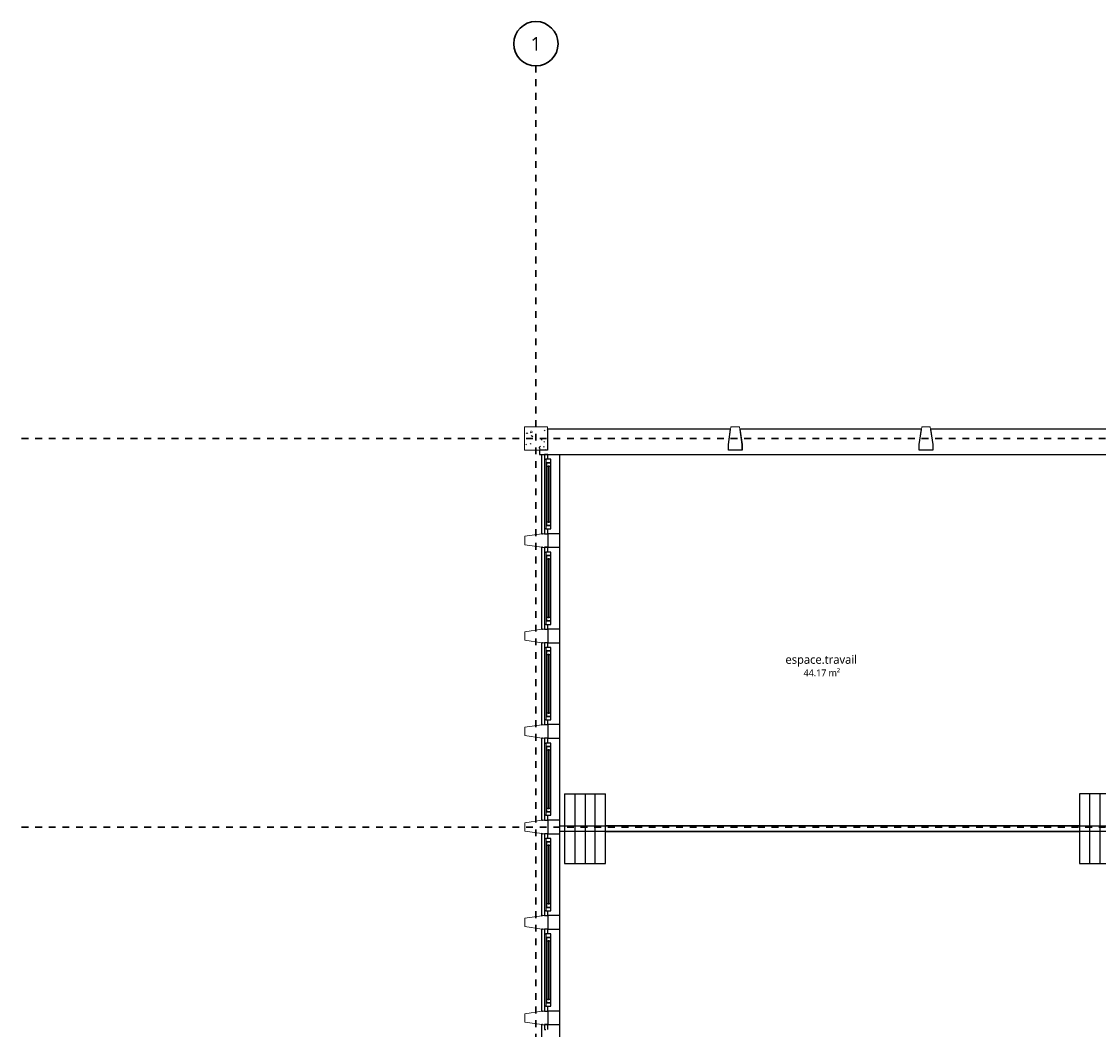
# Model space of a CAD drawing. Header units: metres. Extents: x -21.5 to 32.8, y -37.3 to -3.8.
# Tile 2 of 11: x -21.5 to -5.7, y -18.6 to -3.8. Entities that reach past the tile are written whole.
import ezdxf

# ---------------------------------------------------------------- set-up
doc = ezdxf.new("R2010")
doc.units = ezdxf.units.M
doc.linetypes.add('Ligne de quadrillage', pattern=[0.022225, 0.0127, -0.003175, 0.003175, -0.003175])
for name, color, linetype, lineweight in [('A-AREA-IDEN', 250, 'Continuous', 30), ('A-DOOR', 250, 'Continuous', 25), ('A-DOOR-OPNG', 250, 'Continuous', 25), ('A-GLAZ', 250, 'Continuous', 25), ('A-GLAZ-CWMG', 250, 'Continuous', 18), ('A-WALL', 250, 'Continuous', 25), ('I-WALL', 250, 'Continuous', 25), ('S-COLS', 250, 'Continuous', 18), ('S-GRID', 250, 'Continuous', 30), ('S-GRID-IDEN', 250, 'Continuous', 30)]:
    doc.layers.add(name, color=color, linetype=linetype, lineweight=lineweight)
doc.styles.add('Trebuchet MS', font='trebuc.ttf', dxfattribs={"height": 0.125})
doc.styles.add('Trebuchet MS_1', font='trebuc.ttf', dxfattribs={"height": 0.2})
doc.styles.add('Trebuchet MS_2', font='trebuc.ttf', dxfattribs={"height": 0.1})

# ---------------------------------------------------------------- blocks, each defined once
blk = doc.blocks.new('Poteaux porteurs 8 - Poteaux porteurs 1-357835-Niveau 0')
at = {"layer": 'S-COLS'}
for p, q in [((-10.941, -29.554), (-11.141, -29.554)), ((-11.141, -29.554), (-11.141, -29.635)), ((-11.141, -29.635), (-11.14, -29.645)), ((-11.14, -29.645), (-11.103, -29.894)), ((-10.98, -29.894), (-10.943, -29.645)), ((-10.943, -29.645), (-10.941, -29.635)), ((-10.941, -29.635), (-10.941, -29.554)), ((-11.103, -29.894), (-10.98, -29.894))]:
    blk.add_line(p, q, dxfattribs=at)
blk = doc.blocks.new('Poteaux porteurs 9 - Poteaux porteurs 1-357856-Niveau 0')
at = {"layer": 'S-COLS'}
for p, q in [((-10.941, -29.554), (-11.141, -29.554)), ((-11.141, -29.554), (-11.141, -29.635)), ((-11.141, -29.635), (-11.14, -29.645)), ((-11.14, -29.645), (-11.103, -29.894)), ((-10.98, -29.894), (-10.943, -29.645)), ((-10.943, -29.645), (-10.941, -29.635)), ((-10.941, -29.635), (-10.941, -29.554)), ((-11.103, -29.894), (-10.98, -29.894))]:
    blk.add_line(p, q, dxfattribs=at)
blk = doc.blocks.new('Poteaux porteurs 10 - Poteaux porteurs 1-357877-Niveau 0')
at = {"layer": 'S-COLS'}
for p, q in [((-10.941, -29.554), (-11.141, -29.554)), ((-11.141, -29.554), (-11.141, -29.635)), ((-11.141, -29.635), (-11.14, -29.645)), ((-11.14, -29.645), (-11.103, -29.894)), ((-10.98, -29.894), (-10.943, -29.645)), ((-10.943, -29.645), (-10.941, -29.635)), ((-10.941, -29.635), (-10.941, -29.554)), ((-11.103, -29.894), (-10.98, -29.894))]:
    blk.add_line(p, q, dxfattribs=at)
blk = doc.blocks.new('Poteaux porteurs 11 - Poteaux porteurs 1-357898-Niveau 0')
at = {"layer": 'S-COLS'}
for p, q in [((-10.941, -29.554), (-11.141, -29.554)), ((-11.141, -29.554), (-11.141, -29.635)), ((-11.141, -29.635), (-11.14, -29.645)), ((-11.14, -29.645), (-11.103, -29.894)), ((-10.98, -29.894), (-10.943, -29.645)), ((-10.943, -29.645), (-10.941, -29.635)), ((-10.941, -29.635), (-10.941, -29.554)), ((-11.103, -29.894), (-10.98, -29.894))]:
    blk.add_line(p, q, dxfattribs=at)
blk = doc.blocks.new('Poteaux porteurs 12 - Poteaux porteurs 1-357919-Niveau 0')
at = {"layer": 'S-COLS'}
for p, q in [((-10.941, -29.554), (-11.141, -29.554)), ((-11.141, -29.554), (-11.141, -29.635)), ((-11.141, -29.635), (-11.14, -29.645)), ((-11.14, -29.645), (-11.103, -29.894)), ((-10.98, -29.894), (-10.943, -29.645)), ((-10.943, -29.645), (-10.941, -29.635)), ((-10.941, -29.635), (-10.941, -29.554)), ((-11.103, -29.894), (-10.98, -29.894))]:
    blk.add_line(p, q, dxfattribs=at)
blk = doc.blocks.new('Poteaux porteurs 13 - Poteaux porteurs 1-357940-Niveau 0')
at = {"layer": 'S-COLS'}
for p, q in [((-10.941, -29.554), (-11.141, -29.554)), ((-11.141, -29.554), (-11.141, -29.635)), ((-11.141, -29.635), (-11.14, -29.645)), ((-11.14, -29.645), (-11.103, -29.894)), ((-10.98, -29.894), (-10.943, -29.645)), ((-10.943, -29.645), (-10.941, -29.635)), ((-10.941, -29.635), (-10.941, -29.554)), ((-11.103, -29.894), (-10.98, -29.894))]:
    blk.add_line(p, q, dxfattribs=at)
blk = doc.blocks.new('Meneau rectangulaire - 50 x 35-369810-Niveau 0')
at = {"layer": 'A-GLAZ-CWMG', "lineweight": 25}
for p, q in [((-0.07, 0), (0, 0)), ((0, 0), (0, -0.05)), ((-0.07, -0.05), (-0.07, -0.027)), ((0, -0.05), (-0.07, -0.05))]:
    blk.add_line(p, q, dxfattribs=at)
blk = doc.blocks.new('MR 1 Vantail - MR 1 Vantail-369816-Niveau 0')
at = {"layer": 'A-GLAZ'}
for p, q in [((-0.47, 0.027), (-0.53, 0.027)), ((-0.53, 0.027), (-0.53, -0.043)), ((-0.43, 0.017), (-0.48, 0.017)), ((-0.48, 0.017), (-0.48, -0.043)), ((-0.48, -0.043), (-0.48, 0.017)), ((-0.48, 0.017), (-0.47, 0.017)), ((0.47, 0.027), (-0.47, 0.027)), ((-0.47, 0.017), (-0.47, 0.027)), ((0.43, 0.017), (-0.43, 0.017)), ((-0.43, -0.043), (-0.43, 0.017)), ((0.48, 0.017), (0.43, 0.017)), ((0.43, 0.017), (0.43, -0.043)), ((0.47, 0.027), (0.47, 0.017)), ((0.53, 0.027), (0.47, 0.027)), ((0.47, 0.017), (0.48, 0.017)), ((0.48, -0.043), (0.48, 0.017)), ((0.48, 0.017), (0.48, -0.043)), ((0.53, -0.043), (0.53, 0.027)), ((-0.53, -0.043), (-0.48, -0.043)), ((-0.48, -0.043), (-0.43, -0.043)), ((0.43, -0.007), (-0.43, -0.007)), ((-0.43, -0.007), (-0.43, -0.019)), ((-0.43, -0.019), (0.43, -0.019)), ((-0.43, -0.043), (0.43, -0.043)), ((0.43, -0.019), (0.43, -0.007)), ((0.43, -0.043), (0.48, -0.043)), ((0.48, -0.043), (0.53, -0.043))]:
    blk.add_line(p, q, dxfattribs=at)
blk = doc.blocks.new('Meneau rectangulaire - 50 x 35-369804-Niveau 0')
at = {"layer": 'A-GLAZ-CWMG'}
blk.add_line((-13.84, -22.441), (-13.84, -21.381), dxfattribs=at)
blk = doc.blocks.new('Meneau rectangulaire - 50 x 35-369813-Niveau 0')
at = {"layer": 'A-GLAZ-CWMG', "lineweight": 25}
for p, q in [((0, 0), (-0.07, 0)), ((0, -0.05), (0, 0)), ((-0.07, -0.027), (-0.07, -0.05)), ((-0.07, -0.05), (0, -0.05))]:
    blk.add_line(p, q, dxfattribs=at)
blk = doc.blocks.new('MR 1 Vantail - MR 1 Vantail-370053-Niveau 0')
at = {"layer": 'A-GLAZ'}
for p, q in [((-0.451, 0.027), (-0.511, 0.027)), ((-0.511, 0.027), (-0.511, -0.043)), ((-0.411, 0.017), (-0.461, 0.017)), ((-0.461, 0.017), (-0.461, -0.043)), ((-0.461, -0.043), (-0.461, 0.017)), ((-0.461, 0.017), (-0.451, 0.017)), ((0.451, 0.027), (-0.451, 0.027)), ((-0.451, 0.017), (-0.451, 0.027)), ((0.411, 0.017), (-0.411, 0.017)), ((-0.411, -0.043), (-0.411, 0.017)), ((0.461, 0.017), (0.411, 0.017)), ((0.411, 0.017), (0.411, -0.043)), ((0.451, 0.027), (0.451, 0.017)), ((0.511, 0.027), (0.451, 0.027)), ((0.451, 0.017), (0.461, 0.017)), ((0.461, -0.043), (0.461, 0.017)), ((0.461, 0.017), (0.461, -0.043)), ((0.511, -0.043), (0.511, 0.027)), ((-0.511, -0.043), (-0.461, -0.043)), ((-0.461, -0.043), (-0.411, -0.043)), ((0.411, -0.007), (-0.411, -0.007)), ((-0.411, -0.007), (-0.411, -0.019)), ((-0.411, -0.019), (0.411, -0.019)), ((-0.411, -0.043), (0.411, -0.043)), ((0.411, -0.019), (0.411, -0.007)), ((0.411, -0.043), (0.461, -0.043)), ((0.461, -0.043), (0.511, -0.043))]:
    blk.add_line(p, q, dxfattribs=at)
blk = doc.blocks.new('Meneau rectangulaire - 50 x 35-370051-Niveau 0')
at = {"layer": 'A-GLAZ-CWMG'}
blk.add_line((-13.84, -11.241), (-13.84, -10.22), dxfattribs=at)
blk = doc.blocks.new('Mur mobile - Mur mobile-388079-Niveau 0')
at = {"layer": 'A-DOOR'}
for p, q in [((-3.85, 0.51), (-4, 0.51)), ((-4, 0.51), (-4, -0.51)), ((-3.7, 0.51), (-3.85, 0.51)), ((-3.85, -0.51), (-3.85, 0.51)), ((-3.55, 0.51), (-3.7, 0.51)), ((-3.7, -0.51), (-3.7, 0.51)), ((-3.55, -0.51), (-3.55, 0.51)), ((3.55, 0.51), (3.4, 0.51)), ((3.4, 0.51), (3.4, -0.51)), ((3.7, 0.51), (3.55, 0.51)), ((3.55, 0.51), (3.55, -0.51)), ((3.85, 0.51), (3.7, 0.51)), ((3.7, -0.51), (3.7, 0.51)), ((4, 0.51), (3.85, 0.51)), ((3.85, -0.51), (3.85, 0.51)), ((4, -0.51), (4, 0.51)), ((-4, -0.51), (-3.85, -0.51)), ((-3.85, -0.51), (-3.7, -0.51)), ((-3.7, -0.51), (-3.55, -0.51)), ((3.55, -0.51), (3.4, -0.51)), ((3.7, -0.51), (3.55, -0.51)), ((3.85, -0.51), (3.7, -0.51)), ((4, -0.51), (3.85, -0.51))]:
    blk.add_line(p, q, dxfattribs=at)
at = {"layer": 'A-DOOR-OPNG'}
for p, q in [((3.4, 0.04), (-3.55, 0.04)), ((-3.55, -0.04), (3.4, -0.04))]:
    blk.add_line(p, q, dxfattribs=at)
blk = doc.blocks.new('Poteaux porteurs 14 - Poteaux porteurs 1-398771-Niveau 0')
at = {"layer": 'S-COLS'}
for p, q in [((-10.941, -29.554), (-11.141, -29.554)), ((-11.141, -29.554), (-11.141, -29.635)), ((-11.141, -29.635), (-11.108, -29.859)), ((-10.975, -29.859), (-10.941, -29.635)), ((-10.941, -29.635), (-10.941, -29.554)), ((-11.108, -29.859), (-11.103, -29.894)), ((-11.103, -29.894), (-10.98, -29.894)), ((-10.98, -29.894), (-10.975, -29.859))]:
    blk.add_line(p, q, dxfattribs=at)
blk = doc.blocks.new('Poteaux porteurs 15 - Poteaux porteurs 1-398822-Niveau 0')
at = {"layer": 'S-COLS'}
for p, q in [((-10.941, -29.554), (-11.141, -29.554)), ((-11.141, -29.554), (-11.141, -29.635)), ((-11.141, -29.635), (-11.108, -29.859)), ((-10.975, -29.859), (-10.941, -29.635)), ((-10.941, -29.635), (-10.941, -29.554)), ((-11.108, -29.859), (-11.103, -29.894)), ((-11.103, -29.894), (-10.98, -29.894)), ((-10.98, -29.894), (-10.975, -29.859))]:
    blk.add_line(p, q, dxfattribs=at)
blk = doc.blocks.new('Quadrillage - Extrémité de la ligne de quadrillage - Cercle-4360-Niveau 0')
at = {"layer": 'S-GRID-IDEN'}
blk.add_circle((0, 0), 0.0065, dxfattribs=at)

msp = doc.modelspace()

# ---------------------------------------------------------------- hatches: boundary and pattern name
at = {"layer": 'S-COLS'}
h = msp.add_hatch(dxfattribs=at)
h.set_pattern_fill('FP_1', color=256, style=0, pattern_type=2)
h.set_pattern_definition([(50, (0, 0), (0.3647987, -0.031967), [0.038, -0.419]), (355, (0, 0), (-0.070921, 0.382637), [0.03, -0.335]), (100.451, (0.03, -0.003), (0.294358, 0.350205), [0.032, -0.356]), (46.184, (0, 0.102), (0.542072, -0.083569), [0.057, -0.629]), (96.636, (0.045, 0.095), (0.474956, 0.495204), [0.049, -0.534]), (351.184, (0, 0.102), (0.47449, 0.495128), [0.046, -0.503]), (21, (0.051, 0.076), (0.3035623, -0.204817), [0.038, -0.419]), (326, (0.051, 0.076), (0.1234774, 0.369045), [0.03, -0.335]), (71.451, (0.076, 0.059), (0.427234, 0.163588), [0.032, -0.356]), (37.5, (0, 0), (0.0065432, 0.1688822), [0.017, -0.314, 0.017, -0.324, -0.337]), (37.5, (0, 0), (0.0065432, 0.1688822), [-0.672, 0.017, -0.32]), (7.5, (0, 0), (0.1340145, 0.2002052), [0.017, -0.177, 0.017, -0.307, -0.128]), (7.5, (0, 0), (0.1340145, 0.2002052), [-0.518, 0.017, -0.112]), (327.5, (-0.113, 0), (0.2712697, -0.0115642), [0.017, -0.11, 0.017, -0.379, -0.526]), (327.5, (-0.113, 0), (0.2712697, -0.0115642), [-0.523, 0.017, -0.509]), (317.5, (-0.164, 0), (0.2964495, 0.0511634), [0.017, -0.148, 0.017, -0.246, -0.373]), (317.5, (-0.164, 0), (0.2964495, 0.0511634), [-0.428, 0.017, -0.357])])
h.paths.add_polyline_path([(-13.794, -10.085), (-13.794, -9.745), (-14.134, -9.745), (-14.134, -10.085), (-13.914, -10.085)])

# ---------------------------------------------------------------- linework, layer by layer
at = {"layer": 'A-WALL'}
for p, q in [((-11.108, -9.78), (-13.794, -9.78)), ((-13.794, -9.78), (-13.794, -10.085)), ((-11.141, -10.005), (-11.108, -9.78)), ((-8.308, -9.78), (-10.975, -9.78)), ((-10.975, -9.78), (-10.941, -10.005)), ((-8.341, -10.005), (-8.308, -9.78)), ((-5.504, -9.78), (-8.175, -9.78)), ((-8.175, -9.78), (-8.141, -10.005)), ((-13.914, -10.085), (-13.914, -10.15)), ((-13.794, -10.085), (-13.914, -10.085)), ((-11.141, -10.086), (-11.141, -10.005)), ((-10.941, -10.086), (-11.141, -10.086)), ((-10.941, -10.005), (-10.941, -10.086)), ((-8.341, -10.086), (-8.341, -10.005)), ((-8.141, -10.086), (-8.341, -10.086)), ((-8.141, -10.005), (-8.141, -10.086)), ((-13.914, -10.15), (-5.335, -10.15)), ((-13.879, -11.313), (-13.879, -10.15)), ((-13.619, -10.15), (-13.619, -18.311)), ((-13.869, -11.311), (-13.879, -11.311)), ((-13.879, -11.313), (-13.869, -11.311)), ((-13.619, -11.311), (-13.788, -11.311)), ((-13.788, -11.311), (-13.788, -11.511)), ((-13.869, -11.511), (-13.879, -11.51)), ((-13.879, -12.713), (-13.879, -11.51)), ((-13.879, -11.511), (-13.869, -11.511)), ((-13.788, -11.511), (-13.619, -11.511)), ((-13.869, -12.711), (-13.879, -12.711)), ((-13.879, -12.713), (-13.869, -12.711)), ((-13.619, -12.711), (-13.788, -12.711)), ((-13.788, -12.711), (-13.788, -12.911)), ((-13.869, -12.911), (-13.879, -12.91)), ((-13.879, -14.113), (-13.879, -12.91)), ((-13.879, -12.911), (-13.869, -12.911)), ((-13.788, -12.911), (-13.619, -12.911)), ((-13.869, -14.111), (-13.879, -14.111)), ((-13.879, -14.113), (-13.869, -14.111)), ((-13.619, -14.111), (-13.788, -14.111)), ((-13.788, -14.111), (-13.788, -14.311)), ((-13.869, -14.311), (-13.879, -14.31)), ((-13.879, -15.513), (-13.879, -14.31)), ((-13.879, -14.311), (-13.869, -14.311)), ((-13.788, -14.311), (-13.619, -14.311)), ((-13.869, -15.511), (-13.879, -15.511)), ((-13.879, -15.513), (-13.869, -15.511)), ((-13.619, -15.511), (-13.788, -15.511)), ((-13.788, -15.511), (-13.788, -15.711)), ((-13.869, -15.711), (-13.879, -15.71)), ((-13.879, -16.913), (-13.879, -15.71)), ((-13.879, -15.711), (-13.869, -15.711)), ((-13.788, -15.711), (-13.619, -15.711)), ((-13.869, -16.911), (-13.879, -16.911)), ((-13.879, -16.913), (-13.869, -16.911)), ((-13.619, -16.911), (-13.788, -16.911)), ((-13.788, -16.911), (-13.788, -17.111)), ((-13.869, -17.111), (-13.879, -17.11)), ((-13.879, -18.313), (-13.879, -17.11)), ((-13.879, -17.111), (-13.869, -17.111)), ((-13.788, -17.111), (-13.619, -17.111)), ((-13.869, -18.311), (-13.879, -18.311)), ((-13.879, -18.313), (-13.869, -18.311)), ((-13.619, -18.311), (-13.788, -18.311)), ((-13.788, -18.311), (-13.788, -18.511)), ((-13.619, -18.311), (-13.619, -23.975)), ((-13.869, -18.511), (-13.879, -18.51)), ((-13.879, -19.713), (-13.879, -18.51)), ((-13.879, -18.511), (-13.869, -18.511)), ((-13.788, -18.511), (-13.619, -18.511))]:
    msp.add_line(p, q, dxfattribs=at)
at = {"layer": 'I-WALL'}
for p, q in [((-13.619, -15.597), (-5.469, -15.597)), ((-5.469, -15.677), (-13.619, -15.677))]:
    msp.add_line(p, q, dxfattribs=at)
at = {"layer": 'S-COLS'}
for p, q in [((-13.794, -9.745), (-14.134, -9.745)), ((-14.134, -9.745), (-14.134, -10.085)), ((-13.794, -9.78), (-13.794, -9.745)), ((-13.794, -10.085), (-13.794, -9.78)), ((-14.134, -10.085), (-13.914, -10.085)), ((-13.914, -10.085), (-13.794, -10.085))]:
    msp.add_line(p, q, dxfattribs=at)
at = {"layer": 'S-GRID', "linetype": 'Ligne de quadrillage'}
for p, q in [((-13.964, -37.347), (-13.964, -4.451)), ((-21.508, -9.915), (32.124, -9.915)), ((-21.508, -15.616), (32.124, -15.616))]:
    msp.add_line(p, q, dxfattribs=at)

# ---------------------------------------------------------------- block references
at = {"layer": 'A-DOOR', "rotation": 180}
msp.add_blockref('Mur mobile - Mur mobile-388079-Niveau 0', (-9.544, -15.637), dxfattribs=at)
at = {"layer": 'A-GLAZ', "rotation": 89.9999999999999}
for name, p in [('MR 1 Vantail - MR 1 Vantail-370053-Niveau 0', (-13.79, -10.731)), ('MR 1 Vantail - MR 1 Vantail-369816-Niveau 0', (-13.79, -12.111)), ('MR 1 Vantail - MR 1 Vantail-369816-Niveau 0', (-13.79, -13.511)), ('MR 1 Vantail - MR 1 Vantail-369816-Niveau 0', (-13.79, -14.911)), ('MR 1 Vantail - MR 1 Vantail-369816-Niveau 0', (-13.79, -16.311)), ('MR 1 Vantail - MR 1 Vantail-369816-Niveau 0', (-13.79, -17.711))]:
    msp.add_blockref(name, p, dxfattribs=at)
at = {"layer": 'A-GLAZ-CWMG', "extrusion": (0, 0, -1), "rotation": 90.00000000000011}
for p in [(13.79, -10.15), (13.79, -11.511), (13.79, -12.911), (13.79, -14.311), (13.79, -15.711), (13.79, -17.111), (13.79, -18.511)]:
    msp.add_blockref('Meneau rectangulaire - 50 x 35-369810-Niveau 0', p, dxfattribs=at)
at = {"layer": 'A-GLAZ-CWMG'}
for name, p in [('Meneau rectangulaire - 50 x 35-370051-Niveau 0', (0, 0)), ('Meneau rectangulaire - 50 x 35-369804-Niveau 0', (0, 9.8)), ('Meneau rectangulaire - 50 x 35-369804-Niveau 0', (0, 8.4)), ('Meneau rectangulaire - 50 x 35-369804-Niveau 0', (0, 7)), ('Meneau rectangulaire - 50 x 35-369804-Niveau 0', (0, 5.6)), ('Meneau rectangulaire - 50 x 35-369804-Niveau 0', (0, 4.2))]:
    msp.add_blockref(name, p, dxfattribs=at)
at = {"layer": 'A-GLAZ-CWMG', "rotation": 269.9999999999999}
for p in [(-13.79, -11.311), (-13.79, -12.711), (-13.79, -14.111), (-13.79, -15.511), (-13.79, -16.911), (-13.79, -18.311)]:
    msp.add_blockref('Meneau rectangulaire - 50 x 35-369813-Niveau 0', p, dxfattribs=at)
at = {"layer": 'S-COLS'}
for name, p, rotation in [('Poteaux porteurs 14 - Poteaux porteurs 1-398771-Niveau 0', (-22.083, -39.64), 180), ('Poteaux porteurs 15 - Poteaux porteurs 1-398822-Niveau 0', (-19.283, -39.64), 180), ('Poteaux porteurs 13 - Poteaux porteurs 1-357940-Niveau 0', (15.766, -22.453), 270.000000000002), ('Poteaux porteurs 12 - Poteaux porteurs 1-357919-Niveau 0', (15.766, -23.853), 270.000000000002), ('Poteaux porteurs 11 - Poteaux porteurs 1-357898-Niveau 0', (15.766, -25.253), 270.000000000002), ('Poteaux porteurs 10 - Poteaux porteurs 1-357877-Niveau 0', (15.766, -26.653), 270.000000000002), ('Poteaux porteurs 9 - Poteaux porteurs 1-357856-Niveau 0', (15.766, -28.053), 270.000000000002), ('Poteaux porteurs 8 - Poteaux porteurs 1-357835-Niveau 0', (15.766, -29.453), 270.000000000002)]:
    msp.add_blockref(name, p, dxfattribs=dict(at, rotation=rotation))
at = {"layer": 'S-GRID-IDEN', "xscale": 49.99999999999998, "yscale": 49.99999999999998, "zscale": 49.99999999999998}
msp.add_blockref('Quadrillage - Extrémité de la ligne de quadrillage - Cercle-4360-Niveau 0', (-13.964, -4.126), dxfattribs=at)

# ---------------------------------------------------------------- texts
at = {"layer": 'A-AREA-IDEN', "attachment_point": 1}
for s, insert, char_height, width, style in [('espace.travail', (-10.304, -13.094), 0.125, 1.35084, 'Trebuchet MS'), ('44.17 m²', (-10.038, -13.302), 0.1, 0.70548, 'Trebuchet MS_2')]:
    msp.add_mtext(s, dxfattribs=dict(at, insert=insert, char_height=char_height, width=width, style=style))
at = {"layer": 'S-GRID-IDEN', "insert": (-14.04, -4.028), "char_height": 0.2, "width": 0.18038, "attachment_point": 1, "style": 'Trebuchet MS_1'}
msp.add_mtext('1', dxfattribs=at)

doc.saveas('drawing.dxf')
